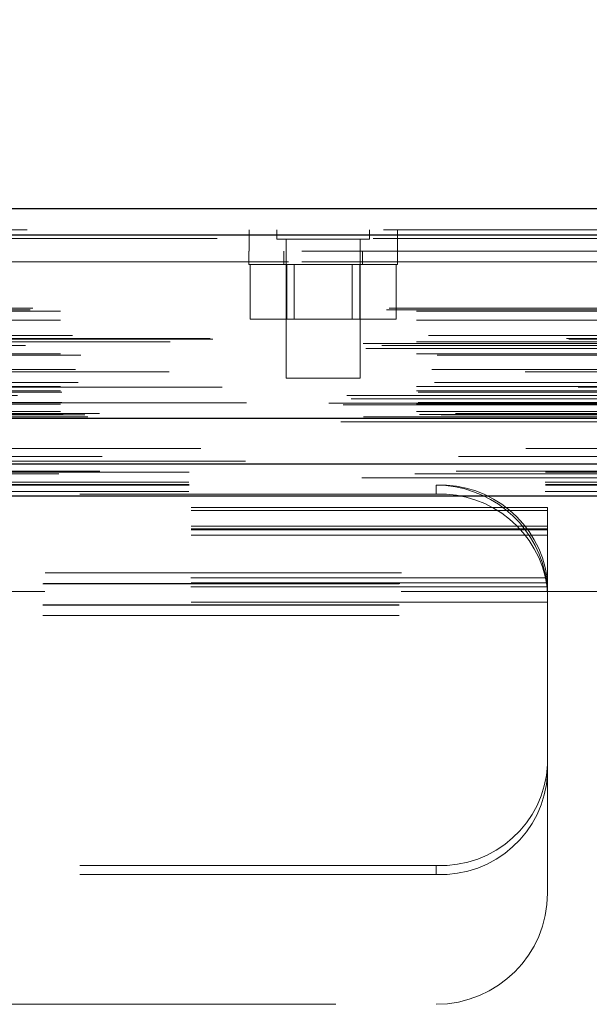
# Model space of a CAD drawing. Header units: inches. Extents: x 0.2 to 10.8, y 0.2 to 8.2.
# Tile 12 of 103: x 4.144 to 4.304, y 2.087 to 2.364. Entities that reach past the tile are written whole.
import ezdxf

# ---------------------------------------------------------------- set-up
doc = ezdxf.new("R2010")
doc.units = ezdxf.units.IN
doc.header["$MEASUREMENT"] = 0
doc.linetypes.add('HIDDEN', pattern=[0.07500000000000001, 0.05, -0.025])
doc.layers.add('DIMENSIONS', color=140, linetype='Continuous')
doc.styles.add('SLDTEXTSTYLE0', font='TXT', dxfattribs={"width": 0.7})
doc.dimstyles.new('SLDDIMSTYLE1', dxfattribs={"dimtxt": 0.0849609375, "dimasz": 0.13, "dimexe": 0, "dimexo": 0.0625, "dimgap": 0.021240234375, "dimtad": 0, "dimtih": 1, "dimtoh": 1, "dimlfac": 12, "dimrnd": 1e-09, "dimzin": 12, "dimdsep": 46, "dimtxsty": 'SLDTEXTSTYLE0', "dimsah": 1, "dimcen": 0.09, "dimadec": 0, "dimazin": 3, "dimtfac": 1, "dimtmove": 0, "dimatfit": 0, "dimfxl": 0, "dimfrac": 2, "dimtolj": 1, "dimtzin": 12, "dimarcsym": 0})

# ---------------------------------------------------------------- blocks, each defined once
blk = doc.blocks.new('_D_25')
at = {"layer": 'DIMENSIONS'}
for p, q in [((3.290376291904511, 2.279842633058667), (3.290376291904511, 2.796947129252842)), ((4.751876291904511, 2.279842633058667), (4.751876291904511, 2.796947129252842)), ((3.864590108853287, 2.751422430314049), (3.836060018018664, 2.751422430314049)), ((3.836060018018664, 2.751422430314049), (3.836060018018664, 2.616391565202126)), ((4.187738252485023, 2.751422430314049), (4.216268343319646, 2.751422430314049)), ((4.216268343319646, 2.751422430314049), (4.216268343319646, 2.616391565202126)), ((3.290376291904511, 2.671947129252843), (3.040376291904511, 2.671947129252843)), ((4.751876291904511, 2.671947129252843), (5.001876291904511, 2.671947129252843)), ((3.836060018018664, 2.616391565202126), (3.864590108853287, 2.616391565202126)), ((4.216268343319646, 2.616391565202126), (4.187738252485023, 2.616391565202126))]:
    blk.add_line(p, q, dxfattribs=at)
for points in [[(3.290376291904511, 2.671947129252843), (3.160376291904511, 2.691947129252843), (3.160376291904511, 2.651947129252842)], [(4.751876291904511, 2.671947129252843), (4.88187629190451, 2.651947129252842), (4.88187629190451, 2.691947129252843)]]:
    blk.add_solid(points, dxfattribs=at)
at = {"layer": 'DIMENSIONS', "char_height": 0.08333333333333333, "attachment_point": 1, "style": 'SLDTEXTSTYLE0'}
for s, insert in [('17.54', (3.864590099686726, 2.877864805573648)), ('445.5', (3.864590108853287, 2.723813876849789)), ('INSIDE OPENING', (3.540207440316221, 2.569762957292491))]:
    blk.add_mtext(s, dxfattribs=dict(at, insert=insert))

msp = doc.modelspace()

# ---------------------------------------------------------------- linework, layer by layer
at = {"color": 7, "linetype": 'Continuous', "lineweight": 25}
for p, q in [((3.245956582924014, 2.310603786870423), (4.796255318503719, 2.310603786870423)), ((3.243011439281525, 2.303166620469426), (4.799200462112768, 2.303166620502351)), ((3.233926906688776, 2.251645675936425), (4.808284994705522, 2.251645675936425)), ((3.291368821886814, 2.238842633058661), (4.750883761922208, 2.238842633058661)), ((3.291368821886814, 2.229842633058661), (4.750883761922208, 2.229842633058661))]:
    msp.add_line(p, q, dxfattribs=at)
at = {"color": 7, "linetype": 'HIDDEN', "lineweight": 18}
for p, q in [((3.245956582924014, 2.304603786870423), (4.796255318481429, 2.304603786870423)), ((4.208203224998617, 2.30460378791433), (4.208203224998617, 2.29860378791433)), ((4.215987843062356, 2.304603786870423), (4.215987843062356, 2.301999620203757)), ((4.242029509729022, 2.301999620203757), (4.242029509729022, 2.304603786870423)), ((4.249869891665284, 2.29860378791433), (4.249869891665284, 2.30460378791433)), ((4.79920046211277, 2.303166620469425), (3.243011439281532, 2.303166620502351)), ((3.243011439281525, 2.302124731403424), (4.799200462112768, 2.302124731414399)), ((4.79920046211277, 2.302124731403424), (3.243011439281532, 2.302124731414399)), ((4.215987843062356, 2.301999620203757), (4.242029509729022, 2.301999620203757)), ((4.218592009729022, 2.301999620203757), (4.218592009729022, 2.262937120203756)), ((4.239425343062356, 2.262937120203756), (4.239425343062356, 2.301999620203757)), ((4.723008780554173, 2.298603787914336), (3.319258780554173, 2.298603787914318)), ((4.208175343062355, 2.2986037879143), (4.208175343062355, 2.294853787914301)), ((4.217967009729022, 2.298603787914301), (4.217967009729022, 2.294853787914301)), ((4.240050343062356, 2.294853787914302), (4.240050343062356, 2.298603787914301)), ((4.249842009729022, 2.294853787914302), (4.249842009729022, 2.298603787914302)), ((3.319258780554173, 2.295603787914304), (4.723008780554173, 2.295603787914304)), ((3.319258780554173, 2.295603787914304), (4.723008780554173, 2.295603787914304)), ((4.723008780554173, 2.295603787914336), (3.319258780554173, 2.295603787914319)), ((4.723008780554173, 2.295603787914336), (3.319258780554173, 2.295603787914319)), ((4.208175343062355, 2.294853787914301), (4.249842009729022, 2.294853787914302)), ((4.20851274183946, 2.294853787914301), (4.208512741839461, 2.279437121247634)), ((4.218760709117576, 2.294853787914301), (4.218760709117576, 2.279437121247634)), ((4.220846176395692, 2.294853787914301), (4.220846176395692, 2.279437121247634)), ((4.237171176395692, 2.279437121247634), (4.237171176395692, 2.294853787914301)), ((4.239256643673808, 2.294853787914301), (4.239256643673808, 2.279437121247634)), ((4.249504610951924, 2.294853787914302), (4.249504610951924, 2.279437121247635)), ((3.246788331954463, 2.282116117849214), (4.795423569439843, 2.282116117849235)), ((3.24751905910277, 2.282548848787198), (4.794692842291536, 2.282548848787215)), ((3.255236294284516, 2.281715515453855), (4.786975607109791, 2.281715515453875)), ((3.255236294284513, 2.281715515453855), (4.786975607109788, 2.281715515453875)), ((3.255236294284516, 2.279182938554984), (4.786975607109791, 2.279182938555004)), ((4.208512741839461, 2.279437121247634), (4.218760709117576, 2.279437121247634)), ((4.218760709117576, 2.279437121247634), (4.239256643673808, 2.279437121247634)), ((4.239256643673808, 2.279437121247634), (4.249504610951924, 2.279437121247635)), ((4.797993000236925, 2.273851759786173), (3.244231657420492, 2.273851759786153)), ((4.79730059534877, 2.274095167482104), (3.244916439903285, 2.274095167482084)), ((3.25860226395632, 2.274874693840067), (4.783609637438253, 2.274874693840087)), ((3.240183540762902, 2.272683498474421), (4.802028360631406, 2.272683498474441)), ((3.240964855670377, 2.271224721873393), (4.801239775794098, 2.271224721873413)), ((3.245485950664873, 2.272099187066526), (4.796725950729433, 2.272099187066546)), ((3.255236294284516, 2.273148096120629), (4.786975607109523, 2.273148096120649)), ((4.786043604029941, 2.27315504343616), (3.256165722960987, 2.27315504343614)), ((3.255236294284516, 2.269703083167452), (4.786975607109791, 2.269703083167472)), ((3.261001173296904, 2.269385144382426), (4.781202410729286, 2.269385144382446)), ((3.259531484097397, 2.265378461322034), (4.782680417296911, 2.265378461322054)), ((3.259531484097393, 2.265378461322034), (4.782680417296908, 2.265378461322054)), ((4.785736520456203, 2.264703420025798), (3.256474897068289, 2.264703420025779)), ((4.218592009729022, 2.262937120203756), (4.239425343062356, 2.262937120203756)), ((4.800605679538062, 2.260409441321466), (3.241596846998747, 2.260409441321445)), ((3.255236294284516, 2.260532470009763), (4.786975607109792, 2.260532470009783)), ((3.260263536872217, 2.261642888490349), (4.781944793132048, 2.261642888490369)), ((3.23561985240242, 2.258008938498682), (4.806592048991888, 2.258008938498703)), ((3.236887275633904, 2.257059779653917), (4.805271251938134, 2.257059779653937)), ((3.243166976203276, 2.25803995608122), (4.799044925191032, 2.258039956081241)), ((3.255236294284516, 2.259359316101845), (4.786975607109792, 2.259359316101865)), ((3.255236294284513, 2.259359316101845), (4.786975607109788, 2.259359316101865)), ((3.255652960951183, 2.258942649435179), (4.786558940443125, 2.258942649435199)), ((3.230551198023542, 2.255871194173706), (4.811660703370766, 2.255871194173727)), ((3.230551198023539, 2.255871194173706), (4.811660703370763, 2.255871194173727)), ((3.234596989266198, 2.255445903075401), (4.807614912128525, 2.255445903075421)), ((4.807525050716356, 2.255955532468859), (3.234686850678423, 2.255955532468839)), ((3.255236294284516, 2.255609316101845), (4.786975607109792, 2.255609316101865)), ((3.255236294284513, 2.255609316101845), (4.786975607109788, 2.255609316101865)), ((3.255652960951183, 2.256025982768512), (4.786558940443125, 2.256025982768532)), ((3.239369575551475, 2.251570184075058), (4.802842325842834, 2.251570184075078)), ((3.239579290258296, 2.251543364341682), (4.802632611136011, 2.251543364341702)), ((3.240333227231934, 2.252021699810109), (4.801878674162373, 2.252021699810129)), ((3.240333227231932, 2.252021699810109), (4.801878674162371, 2.252021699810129)), ((3.255236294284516, 2.253535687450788), (4.786975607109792, 2.253535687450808)), ((3.255236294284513, 2.253535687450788), (4.786975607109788, 2.253535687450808)), ((3.256069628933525, 2.252692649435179), (4.786142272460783, 2.252692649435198)), ((3.256069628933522, 2.252692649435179), (4.786142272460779, 2.252692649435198)), ((3.262149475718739, 2.252622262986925), (4.780062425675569, 2.252622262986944)), ((3.262149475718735, 2.252622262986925), (4.780062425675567, 2.252622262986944)), ((3.262922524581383, 2.25207504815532), (4.779289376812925, 2.25207504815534)), ((3.26292252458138, 2.25207504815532), (4.779289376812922, 2.25207504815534)), ((4.76617544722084, 2.25293712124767), (3.276092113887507, 2.252937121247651)), ((3.233926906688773, 2.250603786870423), (4.808284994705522, 2.250603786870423)), ((3.267012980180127, 2.240883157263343), (4.775198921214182, 2.240883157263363)), ((3.254767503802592, 2.236032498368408), (4.787430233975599, 2.236032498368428)), ((3.266303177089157, 2.23675626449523), (4.775905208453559, 2.236756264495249)), ((3.291368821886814, 2.236460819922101), (4.750883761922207, 2.23646081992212)), ((3.291292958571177, 2.233646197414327), (4.750959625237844, 2.233646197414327)), ((3.291368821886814, 2.232842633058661), (4.750883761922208, 2.232842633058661)), ((4.260709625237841, 2.230306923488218), (4.260709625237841, 2.232842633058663)), ((3.291292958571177, 2.231110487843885), (4.750959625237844, 2.231110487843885)), ((3.291368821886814, 2.229842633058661), (4.750883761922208, 2.229842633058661)), ((3.291368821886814, 2.229842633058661), (4.750883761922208, 2.229842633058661)), ((3.291368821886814, 2.229842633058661), (4.750883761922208, 2.229842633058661)), ((3.291368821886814, 2.229842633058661), (4.750883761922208, 2.229842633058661)), ((3.291368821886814, 2.229842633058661), (4.750883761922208, 2.229842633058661)), ((4.260709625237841, 2.230306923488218), (3.781542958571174, 2.230306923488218)), ((4.291959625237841, 2.226539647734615), (3.750292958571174, 2.226539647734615)), ((4.291959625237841, 2.225696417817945), (3.750292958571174, 2.225696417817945)), ((4.291959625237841, 2.225696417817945), (4.291959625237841, 2.226539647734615)), ((4.291959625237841, 2.205410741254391), (4.291959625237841, 2.225696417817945)), ((4.291959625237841, 2.221343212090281), (3.750292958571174, 2.221343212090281)), ((4.291959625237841, 2.220539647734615), (3.750292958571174, 2.220539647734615)), ((4.291959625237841, 2.220258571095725), (3.750292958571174, 2.220258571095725)), ((4.291959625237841, 2.218807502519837), (3.750292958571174, 2.218807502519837)), ((3.751012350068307, 2.208259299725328), (4.291240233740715, 2.208259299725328)), ((3.751012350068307, 2.208259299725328), (4.291240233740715, 2.208259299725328)), ((4.291959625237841, 2.205410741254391), (3.750292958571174, 2.205410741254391)), ((3.750292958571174, 2.205129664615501), (4.291959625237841, 2.205129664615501)), ((4.291852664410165, 2.206861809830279), (3.750399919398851, 2.206861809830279)), ((3.75050881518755, 2.205259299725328), (4.291743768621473, 2.205259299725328)), ((4.291729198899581, 2.205379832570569), (4.291907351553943, 2.203150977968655)), ((4.291959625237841, 2.205143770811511), (4.291959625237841, 2.205410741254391)), ((4.291959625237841, 2.205143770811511), (4.291959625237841, 2.202144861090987)), ((4.750883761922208, 2.203009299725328), (3.291368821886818, 2.203009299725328)), ((4.291852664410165, 2.204326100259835), (3.750399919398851, 2.204326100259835)), ((4.291959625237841, 2.202144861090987), (4.291959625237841, 2.201592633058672)), ((4.291959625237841, 2.199972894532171), (3.750292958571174, 2.199972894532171)), ((3.750292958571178, 2.199259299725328), (4.291959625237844, 2.199259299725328)), ((3.750292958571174, 2.199129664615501), (4.291959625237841, 2.199129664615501)), ((4.291959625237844, 2.201592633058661), (4.291959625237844, 2.196259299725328)), ((3.750292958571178, 2.196259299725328), (4.291959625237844, 2.196259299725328)), ((3.750292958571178, 2.196259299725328), (4.291959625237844, 2.196259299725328)), ((4.291959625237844, 2.196259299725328), (4.291959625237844, 2.118259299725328)), ((4.260709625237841, 2.126029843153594), (4.132563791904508, 2.126029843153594)), ((4.260709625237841, 2.126029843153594), (4.260709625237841, 2.123494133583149)), ((4.260709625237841, 2.123494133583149), (4.132563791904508, 2.123494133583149)), ((4.132563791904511, 2.087009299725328), (4.260709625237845, 2.087009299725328))]:
    msp.add_line(p, q, dxfattribs=at)
at = {"color": 7, "linetype": 'HIDDEN', "lineweight": 18, "flags": 128}
for points in [[(4.794691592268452, 2.243151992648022), (4.033763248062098, 2.24315233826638), (3.247523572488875, 2.24315199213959)], [(4.785922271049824, 2.243170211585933), (4.033763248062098, 2.243170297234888), (3.256286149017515, 2.243170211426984)], [(4.807225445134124, 2.239611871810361), (3.987859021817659, 2.239611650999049), (3.234980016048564, 2.239611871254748)], [(4.807232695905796, 2.239611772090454), (4.085835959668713, 2.239608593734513), (3.234981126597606, 2.239611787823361)], [(3.266308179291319, 2.236756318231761), (4.008449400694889, 2.236757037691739), (4.775930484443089, 2.236756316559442)], [(3.239862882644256, 2.234915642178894), (4.008443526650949, 2.234914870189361), (4.802364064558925, 2.234915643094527)], [(3.291368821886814, 2.233024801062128), (4.008443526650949, 2.233024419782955), (4.750883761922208, 2.233024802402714)]]:
    msp.add_lwpolyline(points, dxfattribs=at)
at = {"color": 7, "linetype": 'HIDDEN', "lineweight": 18}
for centre, radius, start, end in [((4.261951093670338, 2.202674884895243), 0.03019328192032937, 7.970935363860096, 92.35651625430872), ((4.260709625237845, 2.201592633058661), 0.03125, 12.31776598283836, 90), ((4.26195109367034, 2.200139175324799), 0.03019328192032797, 7.970935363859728, 92.35651625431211), ((4.262104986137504, 2.15589157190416), 0.02989431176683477, 267.3246632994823, 357.0478590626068), ((4.262104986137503, 2.153355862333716), 0.02989431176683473, 267.324663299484, 357.047859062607), ((4.260709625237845, 2.118259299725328), 0.03125, 270.0000000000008, 0)]:
    msp.add_arc(centre, radius, start, end, dxfattribs=at)
for points in [[(4.291743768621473, 2.205259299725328), (4.291743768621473, 2.205259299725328), (4.291734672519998, 2.205338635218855), (4.291696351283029, 2.205643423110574), (4.291666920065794, 2.205869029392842), (4.291584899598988, 2.2064257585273), (4.291531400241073, 2.206761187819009), (4.291402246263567, 2.207479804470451), (4.291325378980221, 2.207869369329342), (4.291240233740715, 2.208259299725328)], [(4.291959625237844, 2.201592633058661), (4.291959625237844, 2.202163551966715), (4.291944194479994, 2.202673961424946), (4.291899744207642, 2.203578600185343), (4.291870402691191, 2.20397354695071), (4.291815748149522, 2.20460459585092), (4.291790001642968, 2.204848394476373), (4.291753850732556, 2.205176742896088), (4.291743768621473, 2.205259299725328), (4.291743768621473, 2.205259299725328)], [(4.291852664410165, 2.206861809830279), (4.291874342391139, 2.206624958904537), (4.291892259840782, 2.206407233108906), (4.291921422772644, 2.206009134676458), (4.291932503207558, 2.205830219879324), (4.291948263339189, 2.20553163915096), (4.291953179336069, 2.205407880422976), (4.291958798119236, 2.205227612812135), (4.291959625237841, 2.205169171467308), (4.291959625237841, 2.205143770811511)]]:
    msp.add_open_spline(points, degree=3, knots=[0, 0, 0, 0, 0.25, 0.25, 0.5, 0.5, 0.75, 0.75, 1, 1, 1, 1], dxfattribs=at)

# ---------------------------------------------------------------- dimensions: what is measured, and where the dimension line sits
at = {"layer": 'DIMENSIONS'}
dim = msp.add_linear_dim(base=(4.751876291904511, 2.671947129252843), p1=(3.290376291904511, 2.229842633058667), p2=(4.751876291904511, 2.229842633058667), text='<>\\PINSIDE OPENING', dimstyle='SLDDIMSTYLE1', dxfattribs=at)
dim.commit()
dim.dimension.update_dxf_attribs({"geometry": '_D_25', "text_midpoint": (4.026164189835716, 2.671947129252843), "dimtype": 160})

doc.saveas('drawing.dxf')
